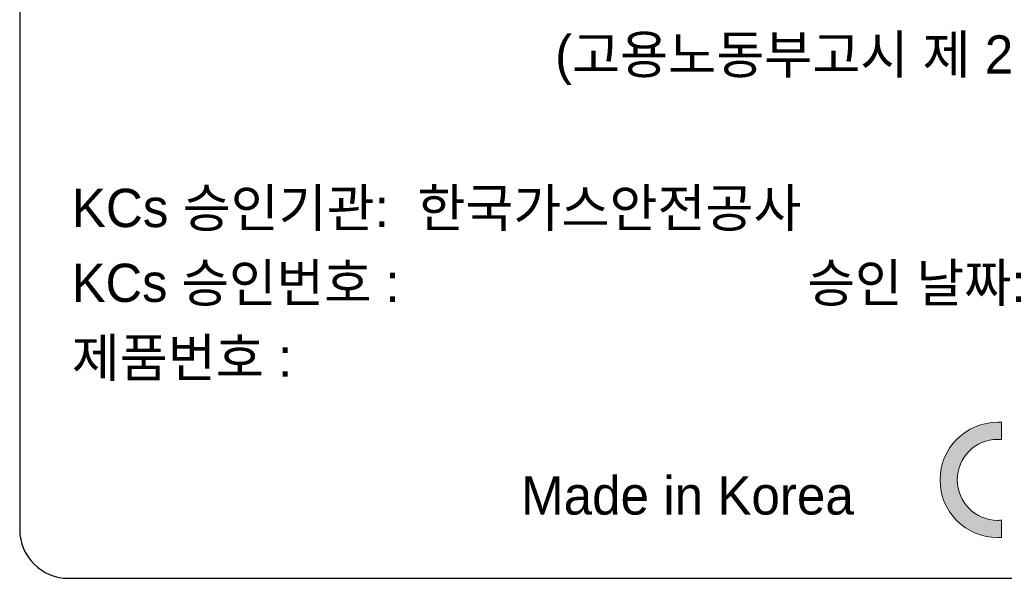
# Model space of a CAD drawing. Header units: millimetres. Extents: x 0 to 1189, y 0 to 841.
# Tile 23 of 50: x 786 to 816, y 431 to 448. Entities that reach past the tile are written whole.
import ezdxf

# ---------------------------------------------------------------- set-up
doc = ezdxf.new("R2010")
doc.units = ezdxf.units.MM
doc.header["$LTSCALE"] = 65.395
doc.layers.get('0').update_dxf_attribs({"linetype": 'CONTINUOUS'})
doc.layers.add('레이어 1', color=7, linetype='CONTINUOUS')
doc.styles.get("Standard").update_dxf_attribs({"font": 'gothic.ttf'})

msp = doc.modelspace()

# ---------------------------------------------------------------- hatches: boundary and pattern name
at = {"layer": '레이어 1'}
h = msp.add_hatch(color=256, dxfattribs=at)
h.dxf.hatch_style = 2
edge = h.paths.add_edge_path()
edge.add_spline(control_points=[(816.268, 432.345), (815.581, 432.345), (815.024, 432.902), (815.024, 433.589), (815.024, 434.276), (815.581, 434.832), (816.268, 434.832), (816.307, 434.832), (816.345, 434.83), (816.383, 434.827), (816.383, 434.827), (816.383, 435.357), (816.383, 435.357), (816.345, 435.359), (816.307, 435.36), (816.268, 435.36), (815.289, 435.36), (814.496, 434.568), (814.496, 433.589), (814.496, 432.61), (815.289, 431.817), (816.268, 431.817), (816.307, 431.817), (816.345, 431.818), (816.383, 431.822), (816.383, 431.822), (816.383, 432.351), (816.383, 432.351), (816.345, 432.348), (816.307, 432.345), (816.268, 432.345)], knot_values=[0, 0, 0, 0, 1, 1, 1, 2, 2, 2, 3, 3, 3, 4, 4, 4, 5, 5, 5, 6, 6, 6, 7, 7, 7, 8, 8, 8, 9, 9, 9, 10, 10, 10, 10], degree=3, periodic=0)

# ---------------------------------------------------------------- linework, layer by layer
for p, q in [((786.238, 462.065), (786.238, 432.065)), ((787.738, 430.565), (832.738, 430.565))]:
    msp.add_line(p, q)
msp.add_arc((787.738, 432.065), 1.5, 180, 270)
at = {"layer": '레이어 1', "lineweight": 0}
for points, knots in [([(816.383, 435.357), (816.345, 435.359), (816.307, 435.36), (816.268, 435.36), (815.289, 435.36), (814.496, 434.568), (814.496, 433.589), (814.496, 432.61), (815.289, 431.817), (816.268, 431.817), (816.307, 431.817), (816.345, 431.818), (816.383, 431.822)], [4, 4, 4, 4, 5, 5, 5, 6, 6, 6, 7, 7, 7, 8, 8, 8, 8]), ([(816.268, 432.345), (815.581, 432.345), (815.024, 432.902), (815.024, 433.589), (815.024, 434.276), (815.581, 434.832), (816.268, 434.832), (816.307, 434.832), (816.345, 434.83), (816.383, 434.827)], [0, 0, 0, 0, 1, 1, 1, 2, 2, 2, 3, 3, 3, 3])]:
    msp.add_open_spline(points, degree=3, knots=knots, dxfattribs=at)
for points in [[(816.383, 434.827), (816.383, 434.827), (816.383, 435.357), (816.383, 435.357)], [(816.383, 432.351), (816.345, 432.348), (816.307, 432.345), (816.268, 432.345)], [(816.383, 431.822), (816.383, 431.822), (816.383, 432.351), (816.383, 432.351)]]:
    msp.add_open_spline(points, degree=3, dxfattribs=at)

# ---------------------------------------------------------------- texts
at = {"layer": '레이어 1'}
for s, height, p in [('                                  (고용노동부고시 제 2013-54호) ', 1.17496, (787.836, 446.068)), ('KCs 승인기관:  한국가스안전공사', 1.17496, (787.836, 441.354)), ('KCs 승인번호 :                             승인 날짜:                      ', 1.17496, (787.836, 439.054)), ('제품번호 : ', 1.175, (787.836, 436.754)), ('Made in Korea', 1.17496, (801.631, 432.524))]:
    msp.add_text(s, height=height, dxfattribs=at).set_placement(p)

doc.saveas('drawing.dxf')
